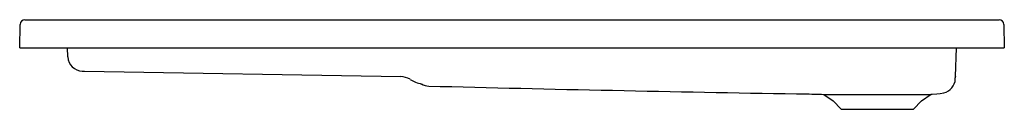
# Model space of a CAD drawing. Header units: millimetres. Extents: x 5288.91 to 5290.32, y 3472.05 to 3472.17.
import ezdxf

# ---------------------------------------------------------------- set-up
doc = ezdxf.new("R2010")
doc.units = ezdxf.units.MM
doc.layers.add('SANINDUSA', color=3, linetype='Continuous')

msp = doc.modelspace()

# ---------------------------------------------------------------- linework, layer by layer
at = {"layer": 'SANINDUSA'}
for p, q in [((5288.9212, 3472.1735), (5290.3075, 3472.1735)), ((5288.9137, 3472.1335), (5288.9142, 3472.1666)), ((5290.3145, 3472.1666), (5290.315, 3472.1335)), ((5288.9137, 3472.1335), (5288.9187, 3472.1335)), ((5288.9187, 3472.1335), (5290.31, 3472.1335)), ((5288.9823, 3472.1204), (5288.9818, 3472.1335)), ((5290.2454, 3472.0927), (5290.2469, 3472.1335)), ((5290.31, 3472.1335), (5290.315, 3472.1335)), ((5289.0058, 3472.1002), (5289.456, 3472.0924)), ((5290.0582, 3472.0671), (5290.0715, 3472.0577)), ((5290.0715, 3472.0577), (5290.0827, 3472.0458)), ((5290.186, 3472.0458), (5290.1972, 3472.0577)), ((5290.1972, 3472.0577), (5290.2108, 3472.0673)), ((5290.0827, 3472.0458), (5290.1343, 3472.0458)), ((5290.1343, 3472.0458), (5290.186, 3472.0458))]:
    msp.add_line(p, q, dxfattribs=at)
at = {"layer": 'SANINDUSA', "flags": 128}
for points in [[(5289.0028, 3472.1003), (5289.0029, 3472.1003), (5289.0031, 3472.1003), (5289.0033, 3472.1003), (5289.0037, 3472.1003), (5289.0042, 3472.1003), (5289.0047, 3472.1002), (5289.0052, 3472.1002), (5289.0058, 3472.1002)], [(5290.2453, 3472.0889), (5290.2453, 3472.0895), (5290.2453, 3472.0903), (5290.2454, 3472.0918), (5290.2454, 3472.0924), (5290.2454, 3472.0927), (5290.2454, 3472.0928), (5290.2454, 3472.0928), (5290.2454, 3472.0927), (5290.2454, 3472.0927)], [(5290.0194, 3472.0679), (5290.0206, 3472.0678), (5290.0218, 3472.0678), (5290.0231, 3472.0679), (5290.0244, 3472.0678), (5290.0258, 3472.0678), (5290.0265, 3472.0678), (5290.0268, 3472.0678), (5290.0272, 3472.0678), (5290.0276, 3472.0678), (5290.0279, 3472.0678), (5290.0287, 3472.0678), (5290.0299, 3472.0678), (5290.0315, 3472.0677), (5290.0342, 3472.0676), (5290.0375, 3472.0676), (5290.0412, 3472.0675), (5290.0447, 3472.0674), (5290.0481, 3472.0673), (5290.0514, 3472.0673), (5290.0549, 3472.0672), (5290.0582, 3472.0671)], [(5290.0582, 3472.0671), (5290.0583, 3472.0671), (5290.0588, 3472.0671), (5290.06, 3472.0671), (5290.0616, 3472.0671), (5290.0638, 3472.0671), (5290.0665, 3472.0671), (5290.0697, 3472.0671), (5290.0733, 3472.0671), (5290.0773, 3472.0671), (5290.0819, 3472.0671), (5290.0868, 3472.0671), (5290.0919, 3472.0671), (5290.0973, 3472.0671), (5290.1031, 3472.0671), (5290.1092, 3472.0671), (5290.1153, 3472.0671), (5290.1215, 3472.0671), (5290.128, 3472.0671), (5290.1345, 3472.0671), (5290.141, 3472.0671), (5290.1475, 3472.0671), (5290.1541, 3472.0671), (5290.1605, 3472.0671), (5290.1661, 3472.0671), (5290.1716, 3472.0671), (5290.1769, 3472.0671), (5290.182, 3472.0671), (5290.1867, 3472.0671), (5290.1912, 3472.0671), (5290.1953, 3472.0671), (5290.199, 3472.0671), (5290.2022, 3472.0671), (5290.2048, 3472.0671), (5290.2071, 3472.0671), (5290.2088, 3472.0671), (5290.2108, 3472.0673)], [(5290.2108, 3472.0673), (5290.2123, 3472.0673), (5290.2188, 3472.0677), (5290.2236, 3472.0683), (5290.2288, 3472.0692), (5290.229, 3472.0693)]]:
    msp.add_lwpolyline(points, dxfattribs=at)
at = {"layer": 'SANINDUSA'}
for centre, radius, start, end in [((5288.9212, 3472.1665), 0.007, 90, 179), ((5290.3075, 3472.1665), 0.007, 1, 90), ((5289.0032, 3472.1212), 0.0209, 182, 269), ((5289.4556, 3472.0663), 0.0261, 58.2578, 88.9997), ((5289.4979, 3472.1355), 0.0551, 238.705, 257.1166), ((5290.2244, 3472.0897), 0.0209, 282.7334, 358.0189), ((5289.4963, 3472.0998), 0.0209, 239.1344, 268.7863), ((5291.1848, 3539.8101), 67.7523, 268.571562, 269.014389)]:
    msp.add_arc(centre, radius, start, end, dxfattribs=at)

doc.saveas('drawing.dxf')
